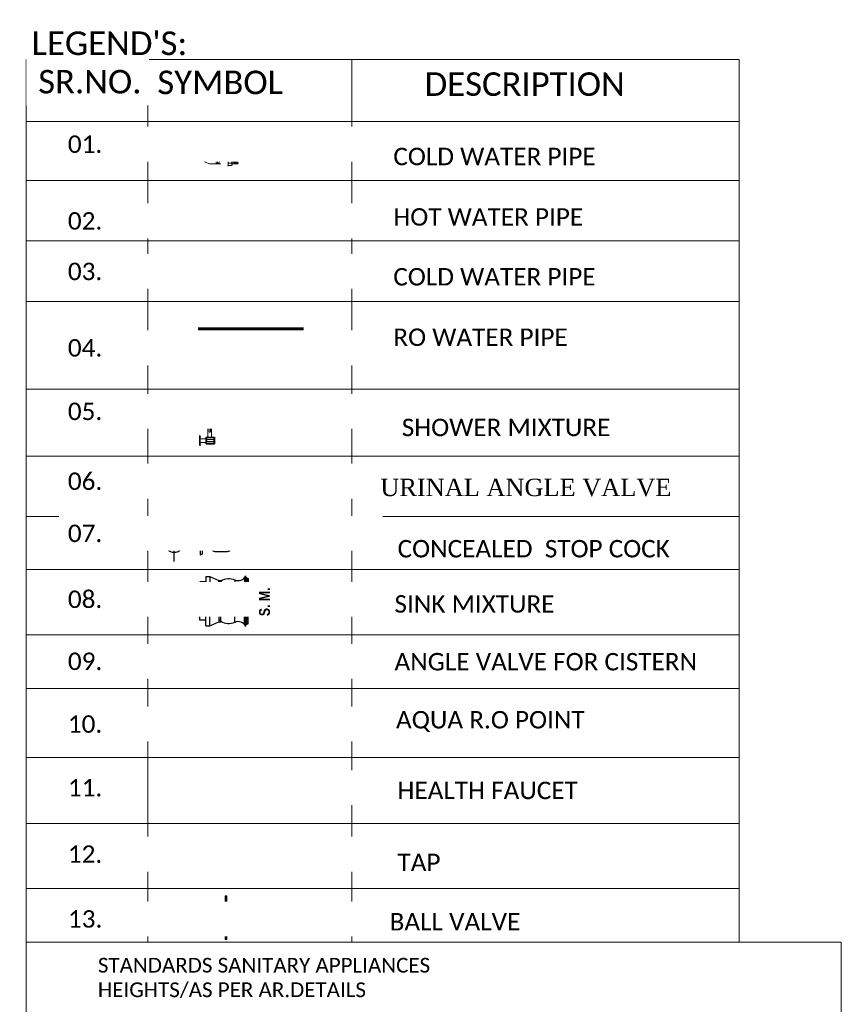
# Model space of a CAD drawing. Header units: inches. Extents: x 119662 to 158499, y 12149 to 20675.
# Tile 3 of 97: x 120731 to 120933, y 16437 to 16679. Entities that reach past the tile are written whole.
import ezdxf

# ---------------------------------------------------------------- set-up
doc = ezdxf.new("R2010")
doc.units = ezdxf.units.IN
doc.header["$MEASUREMENT"] = 0
doc.linetypes.add('DASHED2', pattern=[0.375, 0.25, -0.125])
for name, color, linetype, lineweight in [('CENTER', 46, 'DASHED2', 9), ('CWS', 5, 'Continuous', 30), ('FC', 1, 'Continuous', 9), ('HWP', 1, 'Continuous', 0), ('PL. FICTURE', 4, 'Continuous', 25), ('PP RO ', 4, 'Continuous', 0), ('PP-Domestic  Cold Water Supply', 5, 'Continuous', 25), ('PP-FOMAT BLOCK', 7, 'Continuous', 25), ('PP-FORMAT', 7, 'Continuous', 18), ('RO WATER ', 4, 'Continuous', 15), ('UAV', 140, 'Continuous', 5)]:
    doc.layers.add(name, color=color, linetype=linetype, lineweight=lineweight)
doc.styles.add('1', font='techb___.ttf')
doc.styles.add('CL', font='calibril.ttf')
doc.styles.get("Standard").update_dxf_attribs({"font": 'times.ttf', "height": 4})
doc.styles.add('style1', font='arial.ttf', dxfattribs={"height": 500})

# ---------------------------------------------------------------- blocks, each defined once
blk = doc.blocks.new('TAP')
at = {"layer": 'CENTER', "linetype": 'DASHED2'}
blk.add_line((130144.77, 23333.23), (130144.77, 23358.7), dxfattribs=at)
at = {"layer": 'PL. FICTURE'}
for p, q in [((130143.59, 23356.17), (130143.59, 23357.56)), ((130145.95, 23357.56), (130145.95, 23356.17)), ((130143.59, 23356.17), (130145.95, 23356.17)), ((130143.92, 23356.17), (130143.92, 23350.07)), ((130145.61, 23350.07), (130145.61, 23356.17))]:
    blk.add_line(p, q, dxfattribs=at)
at = {"layer": 'PL. FICTURE', "linetype": 'Continuous'}
blk.add_lwpolyline([(130147.09, 23358.7), (130142.44, 23358.7), (130142.44, 23357.97), (130147.09, 23357.97)], close=True, dxfattribs=at)
at = {"layer": 'PL. FICTURE'}
for points in [[(130143.59, 23356.5), (130143.59, 23357.06), (130141.46, 23357.06), (130141.46, 23356.5)], [(130146.67, 23357.97), (130146.67, 23357.56), (130142.86, 23357.56), (130142.86, 23357.97)]]:
    blk.add_lwpolyline(points, close=True, dxfattribs=at)
for radius in [0.847, 0.847, 0.612]:
    blk.add_arc((130144.77, 23350.07), radius, 180, 0, dxfattribs=at)
blk = doc.blocks.new('*X471')
at = {"color": 0, "lineweight": 5}
for p, q in [((113.6, 341.47), (113.72, 341.59)), ((113.73, 341.42), (114.32, 342.01)), ((113.84, 341.35), (114.32, 341.83)), ((113.95, 341.28), (114.32, 341.65)), ((114.05, 341.2), (114.32, 341.48)), ((114.14, 341.12), (114.32, 341.3)), ((114.22, 341.02), (114.32, 341.12)), ((114.29, 340.92), (114.32, 340.95))]:
    blk.add_line(p, q, dxfattribs=at)
blk = doc.blocks.new('CWP P-PP')
at = {"layer": 'CWS', "color": 7, "lineweight": 5}
for p, q in [((-82.7, 0.7), (-82.7, -63.2)), ((-60.3, 0), (-60.3, -63.2)), ((60.3, 0), (60.3, -60.1)), ((82.7, 0.3), (82.7, -60.1)), ((-82.7, -32), (-60.3, -32)), ((82.7, -28.9), (60.3, -28.9)), ((-95.4, -107.3), (-95.4, -111)), ((-95.4, -111), (-93, -113.3)), ((-93.3, -113), (-49.7, -113)), ((-93, -113.3), (-93, -134.7)), ((-78.2, -129.9), (-78.2, -113)), ((-64.8, -113), (-64.8, -129.9)), ((-50, -113.3), (-50, -134.7)), ((-47.6, -111), (-49.7, -113)), ((47.7, -104.1), (47.7, -107.9)), ((47.7, -107.9), (50, -110.2)), ((49.7, -109.9), (93.4, -109.9)), ((50, -110.2), (50, -131.6)), ((64.9, -126.8), (64.9, -109.9)), ((78.2, -109.9), (78.2, -126.8)), ((95.4, -107.9), (93.1, -110.2)), ((93.1, -110.2), (93.1, -131.6)), ((95.4, -104.1), (95.4, -107.9)), ((-93, -134.7), (-88.4, -139.3)), ((-88.4, -139.3), (-54.6, -139.3)), ((-83.4, -138.9), (-83.4, -142.6)), ((-82.5, -173.2), (-82.5, -139.3)), ((-82.5, -173.2), (-77.6, -178.2)), ((-77.6, -178.2), (-65, -178.2)), ((-60.1, -173.2), (-65, -178.2)), ((-60.1, -173.2), (-60.1, -139.3)), ((-50, -134.7), (-54.6, -139.3)), ((50, -131.6), (54.6, -136.2)), ((54.6, -136.2), (88.5, -136.2)), ((60.6, -170.1), (60.6, -136.2)), ((60.6, -170.1), (65.5, -175.1)), ((83, -170.1), (78.1, -175.1)), ((83, -170.1), (83, -136.2)), ((93.1, -131.6), (88.5, -136.2))]:
    blk.add_line(p, q, dxfattribs=at)
at = {"layer": 'CWS', "lineweight": 5, "ltscale": 150}
for radius in [60.4, 46.4]:
    blk.add_circle((0, 0), radius, dxfattribs=at)
at = {"layer": 'CWS', "color": 7, "lineweight": 5}
for centre, radius, start, end in [((0, 0), 82.7, 0, 180), ((-90.5, -97.2), 59.2, 59.3307, 82.40883), ((-52.4, -13.8), 43.5, 225.92788, 259.5546), ((90.5, -94.1), 59.2, 97.59117, 120.6693), ((52.4, -10.7), 43.5, 280.4454, 314.07212), ((-93.7, -125.4), 16.2, 300.74388, 344.20767), ((-62.6, -125.4), 16.2, 195.79233, 239.53995), ((-78.6, -128), 13.8, 305.40612, 352.70731), ((-49.3, -125.4), 16.2, 195.79233, 239.25612), ((49.3, -122.3), 16.2, 300.74388, 344.20767), ((80.4, -122.3), 16.2, 195.79233, 239.53995), ((64.5, -124.9), 13.8, 305.40612, 352.70731), ((93.8, -122.3), 16.2, 195.79233, 239.25612), ((-46.3, -123.2), 41.9, 210.40562, 235.56222), ((-47, -132.2), 42.3, 212.86198, 235.70364), ((-49.1, -132.6), 47.6, 225.51175, 238.80988), ((-51.3, -136.2), 47.6, 229.07234, 238.80988), ((-46.2, -127.4), 33, 201.2252, 229.04263), ((-80.2, -199), 22.5, 68.1121, 79.05698), ((-76.9, -182.1), 9.3, 24.83496, 70.10483), ((-74.8, -184.5), 17.8, 36.90551, 76.82014), ((-74.1, -175), 17.7, 37.8259, 76.78781), ((-72.1, -174.4), 22.5, 57.84012, 79.05698), ((96.7, -120.1), 41.9, 210.40562, 235.56222), ((96.1, -129.1), 42.3, 212.86198, 235.70364), ((94, -129.5), 47.6, 225.51175, 238.80988), ((91.8, -133.1), 47.6, 229.07234, 238.80988), ((96.9, -124.3), 33, 201.2252, 229.04263), ((66.1, -179), 9.3, 24.83496, 70.10483), ((68.2, -181.4), 17.8, 36.90551, 76.82014), ((69, -171.9), 17.7, 37.8259, 76.78781), ((71, -171.3), 22.5, 57.84012, 79.05698)]:
    blk.add_arc(centre, radius, start, end, dxfattribs=at)
at = {"layer": 'CWS', "lineweight": 5}
blk.add_arc((0, 0), 60.3, 0, 180, dxfattribs=at)
at = {"layer": 'CWS', "lineweight": 5, "ltscale": 150}
for centre, start, end in [((-23.2, -21.2), 42.4277, 137.5723), ((23.2, 21.2), 222.4277, 317.5723)]:
    blk.add_arc(centre, 31.5, start, end, dxfattribs=at)
at = {"layer": 'CWS', "color": 7, "xscale": 11.58599757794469, "yscale": 11.58599757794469, "zscale": 11.58599757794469, "rotation": 270}
for p in [(-3891.7, 1188.1), (-3878.1, 1188.1), (-4034.7, 1185), (-4021.1, 1185)]:
    blk.add_blockref('*X471', p, dxfattribs=at)
blk = doc.blocks.new('SHOWER-PP')
at = {"layer": 'CENTER', "ltscale": 5}
blk.add_line((0, 0), (0, -19.94), dxfattribs=at)
at = {"layer": 'PL. FICTURE'}
for p, q in [((-2.14, 0), (-3.67, 0)), ((-3.67, 0), (-3.67, -0.04)), ((-3.57, -0.13), (-2.23, -0.13)), ((-3.44, -2.29), (-3.44, -1.13)), ((-3.35, -1.04), (-2.41, -1.04)), ((-2.32, -1.13), (-2.32, -2.29)), ((-2.14, -0.04), (-2.14, 0)), ((-0.56, -2.29), (-0.56, -1.13)), ((-0.47, -1.04), (0.47, -1.04)), ((-0.42, -0.76), (0.42, -0.76)), ((-0.42, -1.04), (-0.42, -0.76)), ((0.42, -1.04), (-0.42, -1.04)), ((-0.38, -0.76), (-0.38, 0)), ((0.37, -0.76), (0.37, 0)), ((0.42, -0.76), (0.42, -1.04)), ((0.56, -1.13), (0.56, -1.52)), ((2.14, -0.04), (2.14, 0)), ((2.14, 0), (3.67, 0)), ((3.57, -0.13), (2.23, -0.13)), ((2.32, -1.13), (2.32, -2.29)), ((3.35, -1.04), (2.41, -1.04)), ((3.44, -2.29), (3.44, -1.13)), ((-2.41, -2.39), (-3.35, -2.39)), ((0.47, -2.39), (-0.47, -2.39)), ((0.56, -1.75), (0.56, -2.29)), ((2.41, -2.39), (3.35, -2.39))]:
    blk.add_line(p, q, dxfattribs=at)
at = {"layer": 'PL. FICTURE', "color": 3, "lineweight": 0}
for p, q in [((-3.44, -1.13), (-2.32, -1.13)), ((-3.3, -1.23), (-3.3, -2.2)), ((-3.02, -1.23), (-3.02, -2.2)), ((-2.73, -1.23), (-2.73, -2.2)), ((-2.46, -1.23), (-2.46, -2.2)), ((3.44, -1.13), (2.32, -1.13)), ((2.46, -1.23), (2.46, -2.2)), ((2.73, -1.23), (2.73, -2.2)), ((3.02, -1.23), (3.02, -2.2)), ((3.3, -1.23), (3.3, -2.2)), ((-3.44, -2.29), (-2.32, -2.29)), ((3.44, -2.29), (2.32, -2.29))]:
    blk.add_line(p, q, dxfattribs=at)
at = {"layer": 'PL. FICTURE', "lineweight": 0}
for p, q in [((-3.16, -1.04), (-3.16, -0.13)), ((-2.6, -1.04), (-2.6, -0.13)), ((-0.56, -1.33), (-2.32, -1.33)), ((-0.56, -1.13), (0.56, -1.13)), ((0.38, 0), (-0.38, 0)), ((0.11, -1.52), (1.45, -1.52)), ((0.56, -1.33), (2.32, -1.33)), ((2.6, -1.04), (2.6, -0.13)), ((3.16, -1.04), (3.16, -0.13)), ((-0.56, -1.89), (-2.33, -1.89)), ((-0.56, -2.29), (0.56, -2.29)), ((-0.56, -2.29), (-0.38, -4.41)), ((1.45, -1.75), (0.11, -1.75)), ((0.56, -2.29), (0.38, -4.41)), ((0.56, -1.89), (2.33, -1.89)), ((-0.29, -4.5), (0.29, -4.5))]:
    blk.add_line(p, q, dxfattribs=at)
at = {"layer": 'PL. FICTURE'}
for centre, start, end in [((-3.57, -0.04), 180, 270), ((-3.35, -1.13), 90, 180), ((-2.41, -1.13), 0, 90), ((-2.23, -0.04), 270, 0), ((-0.47, -1.13), 90, 180), ((0.47, -1.13), 0, 90), ((2.23, -0.04), 180, 270), ((2.41, -1.13), 90, 180), ((3.35, -1.13), 0, 90), ((3.57, -0.04), 270, 0), ((-3.35, -2.29), 180, 270), ((-2.41, -2.29), 270, 0), ((-0.47, -2.29), 180, 270), ((0.47, -2.29), 270, 0), ((2.41, -2.29), 180, 270), ((3.35, -2.29), 270, 0)]:
    blk.add_arc(centre, 0.0938, start, end, dxfattribs=at)
at = {"layer": 'PL. FICTURE', "color": 3, "lineweight": 0}
for centre, radius, start, end in [((-3.44, -1.28), 0.148, 21.405, 92.3779), ((-2.88, -1.29), 0.162, 24.9053, 155.0947), ((-2.33, -1.28), 0.148, 87.6221, 158.595), ((2.33, -1.28), 0.148, 21.405, 92.3779), ((2.88, -1.29), 0.162, 24.9053, 155.0947), ((3.44, -1.28), 0.148, 87.6221, 158.595), ((-3.44, -2.14), 0.148, 267.6221, 338.595), ((-2.88, -2.13), 0.162, 204.9053, 335.0947), ((-2.33, -2.14), 0.148, 201.405, 272.3779), ((2.33, -2.14), 0.148, 267.6221, 338.595), ((2.88, -2.13), 0.162, 204.9053, 335.0947), ((3.44, -2.14), 0.148, 201.405, 272.3779)]:
    blk.add_arc(centre, radius, start, end, dxfattribs=at)
at = {"layer": 'PL. FICTURE', "lineweight": 0}
for centre, radius, start, end in [((0.11, -1.4), 0.114, 180, 270), ((1.45, -1.63), 0.114, 270, 90), ((0.11, -1.86), 0.114, 90, 180), ((-0.29, -4.41), 0.0938, 184.1102, 270), ((0.29, -4.41), 0.0938, 270, 355.8898)]:
    blk.add_arc(centre, radius, start, end, dxfattribs=at)
blk = doc.blocks.new('sink mixture-PP')
at = {"layer": 'CENTER', "ltscale": 5}
blk.add_line((0.02, 0.97), (0.02, -18.97), dxfattribs=at)
at = {"layer": 'PL. FICTURE'}
for p, q in [((-3.96, 0), (-3.96, -0.65)), ((-3.96, 0), (-1.3, 0)), ((-3.08, 0.97), (-2.18, 0.97)), ((-3.08, 0), (-3.08, 0.97)), ((-2.18, 0), (-2.18, 0.97)), ((-1.3, 0), (-1.3, -0.65)), ((1.3, 0), (1.3, -0.65)), ((3.96, 0), (1.3, 0)), ((3.11, 0.97), (2.21, 0.97)), ((2.21, 0), (2.21, 0.97)), ((3.11, 0), (3.11, 0.97)), ((3.96, 0), (3.96, -0.65)), ((-3.96, -0.65), (-3.34, -2.11)), ((-3.96, -0.65), (-1.3, -0.65)), ((-1.3, -0.65), (-1.93, -2.11)), ((1.3, -0.65), (1.93, -2.11)), ((3.96, -0.65), (1.3, -0.65)), ((3.96, -0.65), (3.34, -2.11)), ((-3.05, -2.41), (-3.05, -2.11)), ((-2.22, -2.41), (-2.22, -2.11)), ((-1.93, -2.11), (-1.93, -2.42)), ((1.93, -2.11), (1.93, -2.42)), ((2.22, -2.41), (2.22, -2.11)), ((3.05, -2.41), (3.05, -2.11)), ((-3.43, -4.67), (-1.84, -4.67)), ((-0.49, -3.27), (-0.49, -9.98)), ((0.49, -3.26), (0.49, -9.97)), ((3.43, -4.67), (1.84, -4.67)), ((-3.91, -6.32), (-1.37, -6.32)), ((-3.8, -6.25), (-1.48, -6.25)), ((3.91, -6.32), (1.37, -6.32)), ((3.8, -6.25), (1.48, -6.25)), ((-3.96, -6.4), (-1.3, -6.4)), ((-3.8, -6.48), (-1.47, -6.48)), ((-3.74, -6.56), (-1.54, -6.56)), ((-3.7, -6.63), (-1.57, -6.63)), ((-3.64, -6.84), (-1.65, -6.84)), ((3.96, -6.4), (1.3, -6.4)), ((3.8, -6.48), (1.47, -6.48)), ((3.74, -6.56), (1.54, -6.56)), ((3.7, -6.63), (1.57, -6.63)), ((3.64, -6.84), (1.65, -6.84))]:
    blk.add_line(p, q, dxfattribs=at)
for points in [[(-3.34, -2.41), (-1.93, -2.41), (-1.93, -2.11), (-3.34, -2.11)], [(3.34, -2.41), (1.93, -2.41), (1.93, -2.11), (3.34, -2.11)]]:
    blk.add_lwpolyline(points, close=True, dxfattribs=at)
for centre, radius, start, end in [((-1.2, -3.66), 2.38, 148.4203, 205.0044), ((-1.58, -2.55), 0.471, 163.3089, 256.4871), ((-0.62, -4.38), 1.74, 69.5971, 128.1054), ((-0.01, -3.44), 0.689, 316.3069, 225.3783), ((0, -3.43), 0.663, 317.511, 221.9767), ((0, -3.31), 0.493, 4.977, 176.2811), ((0.62, -4.38), 1.74, 51.8946, 110.4452), ((1.58, -2.55), 0.471, 283.5129, 16.6911), ((1.2, -3.66), 2.38, 334.9956, 31.5797), ((-4.56, -5.24), 1.26, 293.326, 26.9012), ((-0.72, -5.24), 1.26, 152.9789, 246.5541), ((-0.63, -4.58), 1.28, 146.0106, 183.9414), ((-0.9, -3.13), 1.08, 222.7746, 292.1127), ((0.9, -3.13), 1.08, 247.5926, 317.2254), ((0.72, -5.24), 1.26, 293.4459, 27.0211), ((0.63, -4.58), 1.28, 356.0586, 33.9894), ((4.56, -5.24), 1.26, 153.0988, 246.674), ((-4.02, -6.73), 0.336, 16.8185, 96.0099), ((-3.32, -6.71), 0.341, 166.4652, 201.061), ((-1.85, -6.68), 0.257, 321.3517, 9.2024), ((-1.25, -6.73), 0.336, 83.8701, 162.6644), ((1.25, -6.73), 0.336, 17.3356, 96.1299), ((1.85, -6.68), 0.257, 170.7976, 218.6483), ((3.32, -6.71), 0.341, 338.939, 13.5348), ((4.02, -6.73), 0.336, 83.9901, 163.1815), ((0, -9.88), 0.501, 192.1029, 348.9463)]:
    blk.add_arc(centre, radius, start, end, dxfattribs=at)
at = {"layer": 'PL. FICTURE', "style": '1'}
blk.add_text('S. M.', height=1.728, dxfattribs=at).set_placement((-2.42, -10.3))
blk = doc.blocks.new('AQUAGUARD-PP')
at = {"layer": 'CENTER', "ltscale": 5}
blk.add_line((0, 0), (19.94, 0), dxfattribs=at)
at = {"layer": 'PL. FICTURE', "color": 205, "ltscale": 12}
for p, q in [((0, 1.37), (0, -1.37)), ((0, 1.37), (0.06, 1.37)), ((0.23, -1.2), (0.23, 1.2)), ((0.23, 0.47), (1.57, 0.47)), ((1.57, 0.64), (1.57, -0.71)), ((1.74, 0.93), (1.74, -1)), ((1.76, 0.06), (1.91, 0.22)), ((1.76, 0.06), (1.76, -0.16)), ((3.65, 0.97), (1.91, 0.97)), ((1.91, 0.71), (3.65, 0.71)), ((1.91, 0.22), (3.65, 0.22)), ((3.65, 0.22), (3.8, 0.06)), ((3.8, 0.06), (3.8, -0.16)), ((3.82, -1), (3.82, 0.93)), ((3.99, 0.64), (3.99, -0.71)), ((0.23, -0.47), (1.57, -0.47)), ((1.76, -0.16), (1.91, -0.31)), ((3.65, -0.31), (1.91, -0.31)), ((1.91, -0.71), (3.65, -0.71)), ((1.91, -1.05), (3.65, -1.05)), ((3.8, -0.16), (3.65, -0.31)), ((0, -1.37), (0.06, -1.37))]:
    blk.add_line(p, q, dxfattribs=at)
for centre, radius, start, end in [((0.06, 1.2), 0.168, 359.9952, 89.9952), ((1.91, 0.64), 0.336, 89.9952, 179.9956), ((1.91, 0.88), 0.168, 179.9952, 269.9952), ((3.65, 0.64), 0.336, 359.9952, 89.9952), ((3.65, 0.88), 0.168, 270.0048, 0.0048), ((0.06, -1.2), 0.168, 269.9952, 359.9952), ((1.91, -0.71), 0.336, 179.9956, 269.9952), ((1.91, -0.88), 0.168, 90.0048, 180.0048), ((3.65, -0.71), 0.336, 269.9952, 359.9952), ((3.65, -0.88), 0.168, 359.9952, 89.9952)]:
    blk.add_arc(centre, radius, start, end, dxfattribs=at)
blk = doc.blocks.new('STOP COCK')
at = {"layer": 'PL. FICTURE', "color": 40, "lineweight": 30, "ltscale": 0.25}
for p, q in [((0, -31.2), (0, 31.2)), ((-31.2, 0), (31.2, 0))]:
    blk.add_line(p, q, dxfattribs=at)
blk.add_circle((0, 0), 16, dxfattribs=at)
blk = doc.blocks.new('BIB COCK-PP')
at = {"layer": 'CENTER', "ltscale": 5}
blk.add_line((0, 0), (19.94, 0), dxfattribs=at)
at = {"layer": 'PL. FICTURE', "ltscale": 12}
for p, q in [((0, 1.39), (0, -1.39)), ((0, 1.39), (0.06, 1.39)), ((0.23, -1.22), (0.23, 1.22)), ((0.23, 0.47), (1.54, 0.47)), ((1.54, 0.65), (1.54, -0.72)), ((1.71, 0.94), (1.71, -1.02)), ((1.74, 0.06), (1.88, 0.22)), ((1.74, 0.06), (1.74, -0.16)), ((3.42, 0.99), (1.88, 0.99)), ((1.88, 0.72), (3.42, 0.72)), ((1.88, 0.22), (3.42, 0.22)), ((3.42, 0.22), (3.57, 0.06)), ((3.57, 0.06), (3.57, -0.16)), ((3.59, -1.02), (3.59, 0.94)), ((3.76, 0.65), (3.76, -0.72)), ((0.23, -0.47), (1.54, -0.47)), ((1.74, -0.16), (1.88, -0.32)), ((3.42, -0.32), (1.88, -0.32)), ((1.88, -0.72), (3.42, -0.72)), ((1.88, -1.06), (3.42, -1.06)), ((3.57, -0.16), (3.42, -0.32)), ((0, -1.39), (0.06, -1.39))]:
    blk.add_line(p, q, dxfattribs=at)
for centre, radius, start, end in [((0.06, 1.22), 0.171, 359.9952, 89.9952), ((1.88, 0.65), 0.341, 89.9952, 179.9956), ((1.88, 0.9), 0.171, 179.9952, 269.9952), ((3.42, 0.65), 0.341, 359.9952, 89.9952), ((3.42, 0.9), 0.171, 270.0048, 0.0048), ((0.06, -1.22), 0.171, 269.9952, 359.9952), ((1.88, -0.72), 0.341, 179.9956, 269.9952), ((1.88, -0.9), 0.171, 90.0048, 180.0048), ((3.42, -0.72), 0.341, 269.9952, 359.9952), ((3.42, -0.9), 0.171, 359.9952, 89.9952)]:
    blk.add_arc(centre, radius, start, end, dxfattribs=at)
blk = doc.blocks.new('FOSSIL-PP')
at = {"layer": 'CENTER', "lineweight": 5, "ltscale": 5}
blk.add_line((-0.13, 0), (19.81, 0), dxfattribs=at)
at = {"layer": 'FC', "color": 4, "lineweight": 5}
for p, q in [((-0.02, 0.53), (-0.13, 0.53)), ((-0.13, -0.53), (-0.13, 0.53)), ((-0.02, 0.46), (-0.02, 0.53)), ((0.03, 0.37), (-0.02, 0.46)), ((0.03, -0.37), (0.03, 0.37)), ((0.03, 0.36), (1.01, 0.36)), ((1.01, -0.46), (1.01, 0.46)), ((1.01, 0.46), (1.11, 0.46)), ((1.11, -0.46), (1.11, 0.46)), ((2.2, -0.46), (2.2, 0.46)), ((2.2, 0.46), (2.3, 0.46)), ((2.3, -0.46), (2.3, 0.46)), ((2.3, 0.36), (2.84, 0.36)), ((4.1, 0.36), (5.04, 0.36)), ((-0.02, -0.53), (-0.13, -0.53)), ((0.01, -0.77), (-0.13, -0.77)), ((-0.13, -2.06), (-0.13, -0.77)), ((0.03, -0.37), (-0.02, -0.46)), ((-0.02, -0.46), (-0.02, -0.53)), ((0.01, -0.86), (0.01, -0.77)), ((0.06, -0.96), (0.01, -0.86)), ((0.03, -0.36), (1.01, -0.36)), ((0.06, -0.96), (0.76, -0.96)), ((0.06, -1.86), (0.06, -0.96)), ((0.76, -1.1), (0.76, -0.96)), ((1.01, -0.46), (1.11, -0.46)), ((2.2, -0.46), (2.3, -0.46)), ((2.3, -0.36), (2.84, -0.36)), ((4.1, -0.36), (5.04, -0.36)), ((0.01, -2.06), (-0.13, -2.06)), ((0.06, -1.86), (0.01, -1.97)), ((0.01, -1.97), (0.01, -2.06)), ((0.06, -1.86), (0.68, -1.86))]:
    blk.add_line(p, q, dxfattribs=at)
at = {"layer": 'FC', "color": 4, "lineweight": 5, "ltscale": 5}
for p, q in [((-0.02, -0.46), (-0.02, 0.46)), ((0.01, -1.97), (0.01, -0.86)), ((0.7, -1.15), (1.35, -1.47)), ((0.76, -1.04), (0.76, -1.05)), ((0.41, -1.63), (0.91, -2.05)), ((0.85, -2.14), (1.4, -1.39)), ((0.85, -2.14), (0.94, -2.22)), ((0.94, -2.22), (1.52, -1.45)), ((1.4, -1.39), (1.52, -1.45))]:
    blk.add_line(p, q, dxfattribs=at)
blk.add_lwpolyline([(1.18, -1.39), (1.22, -0.77), (1.07, -0.99), (1.01, -1.3)], dxfattribs=at)
at = {"layer": 'FC', "color": 4, "lineweight": 5}
blk.add_circle((3.47, 0), 0.486, dxfattribs=at)
for centre, radius, start, end in [((1.66, -0.6), 1.11, 60.4436, 119.5564), ((1.66, 0), 0.486, 261.9846, 237.5179), ((1.66, 0.02), 0.107, 323.8917, 184.9075), ((3.47, 0), 0.972, 168.1949, 191.8051), ((2.58, 0.19), 0.0607, 80.4873, 168.1949), ((2.63, 0.49), 0.243, 260.4873, 39.5127), ((2.86, 0.68), 0.0607, 131.8051, 219.5127), ((3.47, 0), 0.972, 108.1949, 131.8051), ((3.19, 0.87), 0.0607, 20.4873, 108.1949), ((3.47, 0.97), 0.243, 200.4873, 339.5127), ((3.76, 0.87), 0.0607, 71.8051, 159.5127), ((3.47, 0), 0.972, 48.1949, 71.8051), ((4.31, 0.49), 0.243, 140.4873, 279.5127), ((4.08, 0.68), 0.0607, 320.4873, 48.1949), ((4.36, 0.19), 0.0607, 11.8051, 99.5127), ((3.47, 0), 0.972, 348.1949, 11.8051), ((5.04, 0), 0.364, 270, 90), ((0.59, -1.41), 0.357, 61.9682, 267.3149), ((1.66, 0.6), 1.11, 240.4436, 253.6649), ((1.66, 0.6), 1.11, 265.6907, 299.5564), ((2.58, -0.19), 0.0607, 191.8051, 279.5127), ((2.63, -0.49), 0.243, 320.4873, 99.5127), ((2.86, -0.68), 0.0607, 140.4873, 228.1949), ((3.47, 0), 0.972, 228.1949, 251.8051), ((3.19, -0.87), 0.0607, 251.8051, 339.5127), ((3.47, -0.97), 0.243, 20.4873, 159.5127), ((3.76, -0.87), 0.0607, 200.4873, 288.1949), ((3.47, 0), 0.972, 288.1949, 311.8051), ((4.31, -0.49), 0.243, 80.4873, 219.5127), ((4.08, -0.68), 0.0607, 311.8051, 39.5127), ((4.36, -0.19), 0.0607, 260.4873, 348.1949)]:
    blk.add_arc(centre, radius, start, end, dxfattribs=at)
at = {"layer": 'FC', "color": 4, "lineweight": 5, "ltscale": 5}
for centre, radius, start, end in [((1.66, 0.02), 0.186, 286.7319, 221.6454), ((0.59, -1.41), 0.282, 61.0816, 230.1615), ((-0.15, -0.8), 1.78, 307.6922, 338.855)]:
    blk.add_arc(centre, radius, start, end, dxfattribs=at)
at = {"layer": 'FC', "color": 4, "lineweight": 5, "ltscale": 5, "extrusion": (0, 0, -1)}
for centre in [(1.11, -2.03), (1.15, -2), (1.16, -1.96), (1.19, -1.95), (1.23, -1.9), (1.26, -1.86), (1.29, -1.8), (1.29, -1.83), (1.32, -1.8), (1.32, -1.76), (1.36, -1.71), (1.39, -1.68), (1.41, -1.64), (1.43, -1.59)]:
    blk.add_ellipse(centre, major_axis=(0, -0.01), ratio=0.499725, dxfattribs=at)
at = {"layer": 'FC', "color": 4, "lineweight": 5, "ltscale": 5}
for points, knots in [([(1.56, 0.01), (1.53, -0.09), (1.5, -0.19), (1.43, -0.36), (1.39, -0.43), (1.32, -0.49), (1.29, -0.5), (1.2, -0.51), (1.15, -0.51), (1, -0.5), (0.91, -0.5), (0.74, -0.52), (0.67, -0.55), (0.56, -0.62), (0.51, -0.67), (0.41, -0.79), (0.36, -0.88), (0.32, -0.96)], [0, 0, 0, 0, 0.269121, 0.269121, 0.560472, 0.560472, 0.736407, 0.736407, 0.912343, 0.912343, 1.155943, 1.155943, 1.338292, 1.338292, 1.520641, 1.520641, 1.763356, 1.763356, 1.763356, 1.763356]), ([(1.75, -0.04), (1.72, -0.15), (1.69, -0.25), (1.62, -0.43), (1.58, -0.51), (1.48, -0.62), (1.43, -0.65), (1.31, -0.7), (1.25, -0.71), (1.07, -0.71), (0.96, -0.7), (0.8, -0.71), (0.76, -0.73), (0.66, -0.79), (0.62, -0.85), (0.57, -0.93), (0.56, -0.94), (0.55, -0.96)], [0, 0, 0, 0, 0.269826, 0.269826, 0.494375, 0.494375, 0.654677, 0.654677, 0.814978, 0.814978, 1.117554, 1.117554, 1.3623, 1.3623, 1.607046, 1.607046, 1.669366, 1.669366, 1.669366, 1.669366])]:
    blk.add_open_spline(points, degree=3, knots=knots, dxfattribs=at)
blk = doc.blocks.new('BALL VALVE-PP')
for p, q in [((14.1, 75), (0, 75)), ((0, 75), (0, 0)), ((4.7, 70.3), (4.7, 4.7)), ((9.4, 70.3), (4.7, 70.3)), ((9.4, 70.3), (9.4, 4.7)), ((14.1, 75), (14.1, 0)), ((36.4, 75), (14.1, 75)), ((37.3, 65.6), (17.7, 65.6)), ((33.6, 72.2), (18.8, 72.2)), ((43.8, 62.8), (19.3, 62.8)), ((105.4, 62.8), (131.2, 62.6)), ((111.4, 65.6), (131.1, 65.6)), ((112.8, 75), (135.9, 75)), ((115.6, 72.2), (129.8, 72.2)), ((135.9, 75), (149.9, 75)), ((135.9, 0), (135.9, 75)), ((140.5, 70.3), (145.2, 70.3)), ((140.5, 4.7), (140.5, 70.3)), ((145.2, 4.7), (145.2, 70.3)), ((149.9, 0), (149.9, 75)), ((149.9, 75), (149.9, 0)), ((36.4, 44.1), (14.1, 44.1)), ((36.4, 30.9), (14.1, 30.9)), ((33.6, 46.9), (19.3, 46.9)), ((19.9, 50.1), (20.7, 50.9)), ((112.8, 44.1), (135.9, 44.1)), ((112.8, 30.9), (135.9, 30.9)), ((116.4, 46.9), (130.8, 46.9)), ((9.4, 4.7), (4.7, 4.7)), ((43.8, 12.2), (18.8, 12.4)), ((37.9, 9.4), (18.8, 9.4)), ((32.9, 28.1), (19.2, 28.1)), ((33.6, 2.8), (20.1, 2.8)), ((105.4, 12.2), (130.6, 12.2)), ((112, 9.4), (132.3, 9.4)), ((115.6, 28.1), (130.6, 28.1)), ((115.7, 2.8), (131.2, 2.8)), ((140.5, 4.7), (145.2, 4.7)), ((14.1, 0), (0, 0)), ((36.4, 0), (14.1, 0)), ((112.8, 0), (135.9, 0)), ((135.9, 0), (149.9, 0))]:
    blk.add_line(p, q)
for points in [[(75.4, 38), (75.4, 104.8), (70, 104.8), (70, 38)], [(73.5, 39.9), (73.5, 102.9), (71.9, 102.9), (71.9, 39.9)], [(48.8, 8.2), (48.8, 66.2), (43.8, 66.2), (43.8, 8.2)], [(101.4, 8.8), (101.4, 66.8), (96.4, 66.8), (96.4, 8.8)], [(100.4, 66.8), (100.4, 8.8), (105.4, 8.8), (105.4, 66.8)], [(75.4, 38), (75.4, -28.7), (70, -28.7), (70, 38)], [(73.5, 36.1), (73.5, -26.9), (71.9, -26.9), (71.9, 36.1)]]:
    blk.add_lwpolyline(points, close=True)
for centre, radius in [((72.5, 36.1), 23.8), ((72.5, 36.1), 21), ((73.1, 37.5), 7.66)]:
    blk.add_circle(centre, radius)
for centre, radius, start, end in [((12.6, 70.3), 4.91, 287.1897, 72.8103), ((2.3, 54.8), 15.9, 317.4556, 42.5444), ((16.9, 69.1), 3.6, 282.7923, 58.1454), ((2.3, 54.8), 18.8, 334.8598, 35.084), ((44.7, 74), 11.3, 189.4754, 265.4585), ((69.3, 44.8), 35.7, 149.8193, 176.737), ((43.7, 73.6), 7.46, 169.3111, 270.3616), ((58.2, 46.3), 21.9, 131.0991, 185.947), ((60.4, 74), 16, 224.1522, 290.0104), ((86, 70), 12.9, 243.1741, 322.8401), ((105.5, 74.1), 7.34, 269.2976, 6.7686), ((103, 75.7), 13.1, 280.8601, 344.4814), ((100.1, 49.9), 14, 335.4198, 67.5341), ((94.8, 50), 21.7, 351.8492, 36.2758), ((147.5, 54.3), 18.3, 146.425, 203.9638), ((137.2, 70.3), 7.7, 165.9101, 229.3589), ((148.7, 54.8), 16.8, 139.9368, 220.0632), ((137.2, 70.3), 4.89, 106.5267, 253.4733), ((1.2, 20.2), 16.8, 319.9368, 40.0632), ((49.1, 25.1), 14, 155.4198, 247.5341), ((60.2, 76.1), 20.8, 237.1917, 288.3697), ((86, 69.9), 15.7, 243.0816, 311.5469), ((91.1, 28.7), 21.9, 311.0991, 5.947), ((147.6, 20.2), 15.9, 137.4556, 222.5444), ((12.7, 4.7), 4.89, 286.5267, 73.4733), ((2.4, 20.7), 18.3, 326.425, 23.9638), ((12.7, 4.7), 7.7, 345.9101, 49.3589), ((54.4, 25), 21.7, 171.8492, 216.2758), ((46.3, -0.7), 13.1, 100.8601, 164.4814), ((43.7, 0.9), 7.34, 89.2976, 186.7686), ((60.9, -2), 18.9, 66.7683, 129.1137), ((60.8, -2.3), 16.4, 67.0416, 136.8679), ((86.2, 3.1), 15.2, 48.1056, 101.4862), ((86.1, 2.6), 12.9, 37.4245, 101.0187), ((104.5, 1), 11.3, 9.4754, 85.4585), ((105.5, 1.4), 7.46, 349.3111, 90.3616), ((79.9, 30.2), 35.7, 329.8193, 356.737), ((147.6, 20.2), 18.8, 154.8598, 215.084), ((133.1, 5.9), 3.6, 102.7923, 238.1454), ((137.3, 4.7), 4.91, 107.1897, 252.8103)]:
    blk.add_arc(centre, radius, start, end)
blk = doc.blocks.new('URINAL AV-PP')
at = {"layer": 'CENTER', "ltscale": 5}
blk.add_line((0, 0.33), (0, -19.61), dxfattribs=at)
at = {"layer": 'UAV'}
for p, q in [((-0.66, -0.29), (-0.66, 0)), ((-0.66, 0), (0.63, 0)), ((-0.44, 0.33), (-0.44, 0)), ((0.44, 0.33), (-0.44, 0.33)), ((0.44, 0.27), (-0.44, 0.27)), ((0.44, 0.22), (-0.44, 0.22)), ((0.44, 0.16), (-0.44, 0.16)), ((0.44, 0.11), (-0.44, 0.11)), ((0.44, 0.06), (-0.44, 0.06)), ((-0.44, 0), (-0.44, -0.29)), ((0, 0.33), (0, 0)), ((0.44, 0), (0.44, 0.33)), ((0.63, 0), (0.63, -0.29)), ((0.63, -0.29), (-0.66, -0.29)), ((0.44, 0), (0.44, -0.29)), ((0.85, -0.83), (1.91, -0.83)), ((1.15, -1.62), (1.15, -0.83)), ((1.2, -1.62), (1.2, -0.83)), ((1.25, -1.62), (1.25, -0.83)), ((1.31, -1.62), (1.31, -0.83)), ((1.36, -1.62), (1.36, -0.83)), ((1.42, -1.62), (1.42, -0.83)), ((1.47, -1.62), (1.47, -0.83)), ((1.53, -1.62), (1.53, -0.83)), ((1.58, -1.62), (1.58, -0.83)), ((1.64, -1.62), (1.64, -0.83)), ((1.69, -1.62), (1.69, -0.83)), ((1.75, -1.62), (1.75, -0.83)), ((1.8, -1.62), (1.8, -0.83)), ((1.86, -1.62), (1.86, -0.83)), ((1.91, -1.62), (1.91, -0.83)), ((-0.75, -2.36), (0.72, -2.36)), ((0.85, -1.62), (1.91, -1.62)), ((-0.94, -4.35), (0.89, -4.36))]:
    blk.add_line(p, q, dxfattribs=at)
for centre, radius, start, end in [((1.3, -1.43), 2.19, 148.4203, 205.0044), ((0.95, -0.41), 0.434, 163.4815, 256.4871), ((-2.89, -2.61), 2.16, 325.4641, 6.6805), ((1.83, -2.28), 1.18, 146.0106, 183.9414), ((5.19, -2.14), 4.48, 182.7872, 201.6775), ((-0.85, -3.93), 0.281, 160.0867, 238.5665), ((-0.04, -3.63), 0.833, 137.2334, 212.3378), ((-1.79, -3.48), 1.21, 339.5193, 19.7037), ((0.92, -3.72), 1.38, 149.002, 179.3727), ((0.56, -3.69), 1.02, 180.5091, 203.3313), ((-0.22, -3.03), 0.0444, 22.3068, 157.6932), ((-1.74, -3.47), 1.63, 344.6565, 16.3906), ((1.44, -3.72), 1.38, 149.002, 179.3727), ((1.08, -3.69), 1.02, 180.5091, 203.3313), ((0.3, -3.03), 0.0444, 22.3068, 157.6932), ((-1.22, -3.47), 1.63, 344.6565, 16.3906), ((1.36, -3.63), 0.833, 137.2334, 212.3378), ((-0.4, -3.47), 1.21, 339.5193, 19.7037), ((0.81, -3.95), 0.263, 303.5384, 36.0533), ((-0.04, -21.41), 17.27, 86.6913, 93.1887), ((-1.62, -4.45), 0.684, 8.4516, 24.808), ((-0.99, -3.85), 0.344, 317.3015, 350.6653), ((-0.49, -3.77), 0.353, 290.2975, 337.3492), ((0.03, -3.77), 0.353, 290.2975, 337.3492), ((0.4, -3.84), 0.344, 317.3015, 350.6653), ((0.46, -4.08), 0.504, 327.1624, 350.0789)]:
    blk.add_arc(centre, radius, start, end, dxfattribs=at)
blk = doc.blocks.new('ANGLE VALVE1-PP')
at = {"layer": 'CENTER', "ltscale": 5}
blk.add_line((0, 19.94), (0, 0), dxfattribs=at)
at = {"layer": 'PL. FICTURE'}
for p, q in [((0.94, 4.68), (-0.89, 4.69)), ((0.75, 2.69), (-0.72, 2.69)), ((-0.85, 1.95), (-1.91, 1.95)), ((-1.91, 1.95), (-1.91, 1.16)), ((-1.86, 1.95), (-1.86, 1.16)), ((-1.8, 1.95), (-1.8, 1.16)), ((-1.75, 1.95), (-1.75, 1.16)), ((-1.69, 1.95), (-1.69, 1.16)), ((-1.64, 1.95), (-1.64, 1.16)), ((-1.58, 1.95), (-1.58, 1.16)), ((-1.53, 1.95), (-1.53, 1.16)), ((-1.47, 1.95), (-1.47, 1.16)), ((-1.42, 1.95), (-1.42, 1.16)), ((-1.36, 1.95), (-1.36, 1.16)), ((-1.31, 1.95), (-1.31, 1.16)), ((-1.25, 1.95), (-1.25, 1.16)), ((-1.2, 1.95), (-1.2, 1.16)), ((-1.15, 1.95), (-1.15, 1.16)), ((-0.85, 1.16), (-1.91, 1.16)), ((-0.63, 0.62), (0.66, 0.62)), ((-0.63, 0.33), (-0.63, 0.62)), ((0.66, 0.33), (-0.63, 0.33)), ((-0.44, 0.33), (-0.44, 0.62)), ((-0.44, 0.33), (-0.44, 0)), ((-0.44, 0.28), (0.44, 0.28)), ((-0.44, 0.22), (0.44, 0.22)), ((-0.44, 0.17), (0.44, 0.17)), ((-0.44, 0.11), (0.44, 0.11)), ((-0.44, 0.06), (0.44, 0.06)), ((-0.44, 0), (0.44, 0)), ((0, 0), (0, 0.33)), ((0.44, 0.33), (0.44, 0.62)), ((0.44, 0), (0.44, 0.33)), ((0.66, 0.62), (0.66, 0.33))]:
    blk.add_line(p, q, dxfattribs=at)
for centre, radius, start, end in [((-0.81, 4.28), 0.263, 123.5384, 216.0533), ((-5.19, 2.47), 4.48, 2.7872, 21.6775), ((-0.46, 4.41), 0.504, 147.1624, 170.0789), ((0.04, 21.74), 17.27, 266.6913, 273.1887), ((0.4, 3.8), 1.21, 159.5193, 199.7037), ((-1.36, 3.96), 0.833, 317.2334, 32.3378), ((-0.4, 4.17), 0.344, 137.3015, 170.6653), ((1.22, 3.8), 1.63, 164.6565, 196.3906), ((-0.03, 4.1), 0.353, 110.2975, 157.3492), ((-1.44, 4.05), 1.38, 329.002, 359.3727), ((-1.08, 4.02), 1.02, 0.5091, 23.3313), ((1.74, 3.8), 1.63, 164.6565, 196.3906), ((0.49, 4.1), 0.353, 110.2975, 157.3492), ((-0.92, 4.05), 1.38, 329.002, 359.3727), ((-0.56, 4.02), 1.02, 0.5091, 23.3313), ((1.79, 3.81), 1.21, 159.5193, 199.7037), ((0.04, 3.96), 0.833, 317.2334, 32.3378), ((0.99, 4.18), 0.344, 137.3015, 170.6653), ((2.89, 2.94), 2.16, 145.4641, 186.6805), ((1.62, 4.79), 0.684, 188.4516, 204.808), ((0.85, 4.26), 0.281, 340.0867, 58.5665), ((-1.83, 2.61), 1.18, 326.0106, 3.9414), ((-0.3, 3.36), 0.0444, 202.3068, 337.6932), ((0.22, 3.36), 0.0444, 202.3068, 337.6932), ((-1.3, 1.76), 2.19, 328.4203, 25.0044), ((-0.95, 0.74), 0.434, 343.4815, 76.4871)]:
    blk.add_arc(centre, radius, start, end, dxfattribs=at)

msp = doc.modelspace()

# ---------------------------------------------------------------- linework, layer by layer
at = {"layer": 'HWP', "color": 1, "lineweight": -2, "ltscale": 0.015, "const_width": 0.671}
msp.add_lwpolyline([(120773.77, 16632.94), (120798.16, 16632.94)], dxfattribs=at)
at = {"layer": 'PP-Domestic  Cold Water Supply', "const_width": 0.671}
msp.add_lwpolyline([(120774.69, 16617.71), (120800.61, 16617.71)], dxfattribs=at)
at = {"layer": 'PP-FOMAT BLOCK', "lineweight": 9}
msp.add_line((120812.44, 16669.27), (120812.44, 16452.42), dxfattribs=at)
msp.add_lwpolyline([(120732.53, 16452.42), (120932.62, 16452.42), (120932.62, 16123.05), (120732.53, 16123.05)], close=True, dxfattribs=at)
at = {"layer": 'PP-FORMAT'}
for p, q in [((120907.56, 16654.08), (120732.52, 16654.08)), ((120907.56, 16639.55), (120732.52, 16639.55)), ((120907.56, 16624.7), (120732.52, 16624.7)), ((120907.56, 16609.85), (120732.52, 16609.85)), ((120907.56, 16588.28), (120732.52, 16588.28)), ((120907.56, 16571.83), (120732.52, 16571.83)), ((120907.56, 16556.98), (120732.52, 16556.98)), ((120907.56, 16544.01), (120732.52, 16544.01)), ((120907.56, 16527.93), (120732.52, 16527.93)), ((120907.56, 16514.79), (120732.52, 16514.79)), ((120907.56, 16497.83), (120732.52, 16497.83)), ((120907.57, 16481.62), (120732.52, 16481.62)), ((120907.56, 16465.65), (120732.52, 16465.65)), ((120907.56, 16452.42), (120732.53, 16452.42))]:
    msp.add_line(p, q, dxfattribs=at)
at = {"layer": 'RO WATER ', "lineweight": 53, "const_width": 1.34}
msp.add_lwpolyline([(120774.69, 16602.86), (120800.61, 16602.86)], dxfattribs=at)

# ---------------------------------------------------------------- block references
at = {"layer": 'CWS', "xscale": -0.03714492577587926, "yscale": 0.03714492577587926, "zscale": 0.03714492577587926, "rotation": 89.99999999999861}
msp.add_blockref('CWP P-PP', (120778.04, 16646.71), dxfattribs=at)
at = {"layer": 'PL. FICTURE'}
for name, p, xscale, yscale, zscale, rotation in [('SHOWER-PP', (120775.05, 16580.14), -1.55408061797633, 1.554080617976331, 1.554080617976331, 90.07487448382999), ('URINAL AV-PP', (120774.55, 16564.11), 1.879467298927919, 1.879467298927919, 1.879467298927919, 90.00000000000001), ('BIB COCK-PP', (120775.31, 16550.24), -1.919626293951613, 1.919626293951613, 1.919626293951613, 179.9999999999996), ('sink mixture-PP', (120776.6, 16536.23), 1.527621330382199, 1.527621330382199, 1.527621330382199, 89.99999999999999), ('ANGLE VALVE1-PP', (120775.07, 16521.84), -1.895714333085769, 1.895714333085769, 1.895714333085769, 270), ('AQUAGUARD-PP', (120775.25, 16506.28), -1.928102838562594, 1.928102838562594, 1.928102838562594, 180.0048281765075), ('FOSSIL-PP', (120775.41, 16488.7), -1.947241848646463, 1.947241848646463, 1.947241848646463, 179.9999999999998)]:
    msp.add_blockref(name, p, dxfattribs=dict(at, xscale=xscale, yscale=yscale, zscale=zscale, rotation=rotation))
at = {"layer": 'PL. FICTURE', "xscale": -0.1480948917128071, "yscale": 0.1480948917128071, "zscale": 0.1480948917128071}
msp.add_blockref('STOP COCK', (120768.86, 16550.62), dxfattribs=at)
at = {"layer": 'PP RO ', "lineweight": 53, "xscale": 1.342773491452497, "yscale": 1.342773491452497, "zscale": 1.342773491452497, "rotation": 90}
msp.add_blockref('TAP', (152141.5, -158280.52), dxfattribs=at)
at = {"layer": 'PP-FORMAT', "xscale": 0.08075320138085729, "yscale": 0.08075320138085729, "zscale": 0.08075320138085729, "rotation": 180}
msp.add_blockref('BALL VALVE-PP', (120787.46, 16461.53), dxfattribs=at)

# ---------------------------------------------------------------- texts
at = {"layer": 'PP-FOMAT BLOCK', "lineweight": 9, "insert": (120733.82, 16676.17), "char_height": 5.7922, "width": 28.0687, "attachment_point": 1, "style": 'style1', "bg_fill": 2}
msp.add_mtext("{\\fCalibri Light|b0|i0|c0|p18;\\W1;LEGEND'S:}", dxfattribs=at)
at = {"layer": 'PP-FOMAT BLOCK', "lineweight": 9, "insert": (120750.12, 16448.6), "char_height": 3.6202, "width": 103.1316, "attachment_point": 1}
msp.add_mtext('{\\fCalibri Light|b0|i0|c0|p34;STANDARDS SANITARY APPLIANCES HEIGHTS/AS PER AR.DETAILS}', dxfattribs=at)
at = {"layer": 'PP-FORMAT', "insert": (120830.34, 16666.13), "char_height": 5.7772, "width": 181.8146, "attachment_point": 1, "style": 'CL'}
msp.add_mtext('DESCRIPTION', dxfattribs=at)
at = {"layer": 'PP-FORMAT', "attachment_point": 1, "style": 'CL', "bg_fill": 2}
for s, insert, char_height, width in [('SHOWER MIXTURE', (120824.72, 16581.04), 4.2803, 75.1505), ('CONCEALED  STOP COCK', (120823.7, 16551.25), 4.2803, 75.1505), ('SINK MIXTURE', (120822.93, 16537.68), 4.2803, 85.6394), ('{\\fCorbel Light|b0|i0|c0|p18;ANGLE VALVE FOR CISTERN}', (120822.93, 16523.49), 4.2803, 91.6839), ('AQUA R.O POINT', (120823.29, 16509.23), 4.2803, 75.1505), ('11.', (120742.75, 16492.53), 4.28, 75.1505), ('HEALTH FAUCET', (120823.67, 16491.87), 4.2803, 75.1505)]:
    msp.add_mtext(s, dxfattribs=dict(at, insert=insert, char_height=char_height, width=width))

# ---------------------------------------------------------------- next in the draw order: linework, layer by layer
at = {"layer": 'PP-FORMAT'}
for p, q in [((120907.56, 16669.27), (120762.41, 16669.27)), ((120762.41, 16452.42), (120762.41, 16669.27)), ((120762.41, 16669.27), (120907.56, 16669.27))]:
    msp.add_line(p, q, dxfattribs=at)
msp.add_lwpolyline([(120732.53, 16452.42), (120732.51, 16669.27), (120907.56, 16669.27), (120907.56, 16452.42)], dxfattribs=at)

# ---------------------------------------------------------------- next in the draw order: texts
at = {"layer": 'PP-FOMAT BLOCK', "color": 7, "lineweight": 9, "ltscale": 0.5, "insert": (120764.71, 16666.55), "char_height": 5.7772, "width": 24.3413, "attachment_point": 1, "style": 'style1'}
msp.add_mtext('{\\fCalibri Light|b0|i0|c0|p18;SYMBOL}', dxfattribs=at)

# ---------------------------------------------------------------- next in the draw order: texts
at = {"layer": 'PP-FOMAT BLOCK', "color": 7, "lineweight": 9, "ltscale": 0.5, "insert": (120735.47, 16666.73), "char_height": 5.7772, "width": 24.3413, "attachment_point": 1, "style": 'style1', "bg_fill": 2}
msp.add_mtext('{\\fCalibri Light|b0|i0|c0|p18;SR.NO.}', dxfattribs=at)
at = {"layer": 'PP-FORMAT', "attachment_point": 1, "style": 'CL', "bg_fill": 2}
for s, insert, char_height, width in [('{\\fCalibri Light|b0|i0|c0|p18;01.}', (120742.74, 16650.63), 4.2803, 75.1505), ('COLD WATER PIPE', (120822.66, 16647.6), 4.2803, 75.1505), ('02.', (120742.74, 16631.78), 4.28, 75.1505), ('HOT WATER PIPE', (120822.65, 16632.75), 4.2803, 75.1505), ('03.', (120742.74, 16619.37), 4.28, 75.1505), ('COLD WATER PIPE', (120822.65, 16618.05), 4.2803, 75.1505), ('RO WATER PIPE', (120822.65, 16603.2), 4.2803, 75.1505), ('04.', (120742.74, 16600.59), 4.28, 75.1505), ('05.', (120742.74, 16584.99), 4.28, 75.1505), ('06.', (120742.74, 16567.83), 4.28, 75.1505), ('{\\fTimes New Roman|b0|i0|c0|p18;URINAL ANGLE VALVE }', (120819.46, 16566.31), 4.2803, 75.1505), ('07.', (120742.74, 16555.02), 4.28, 75.1505), ('08.', (120742.75, 16538.83), 4.28, 75.1505), ('09.', (120742.75, 16523.59), 4.28, 75.1505), ('10.', (120742.74, 16508.18), 4.28, 75.1505), ('12.', (120742.74, 16476.22), 4.28, 75.1505), ('TAP', (120823.67, 16474.18), 4.28, 75.1505), ('13.', (120742.76, 16460.3), 4.28, 75.1505), ('BALL VALVE', (120821.73, 16459.61), 4.28, 83.1505)]:
    msp.add_mtext(s, dxfattribs=dict(at, insert=insert, char_height=char_height, width=width))

doc.saveas('drawing.dxf')
